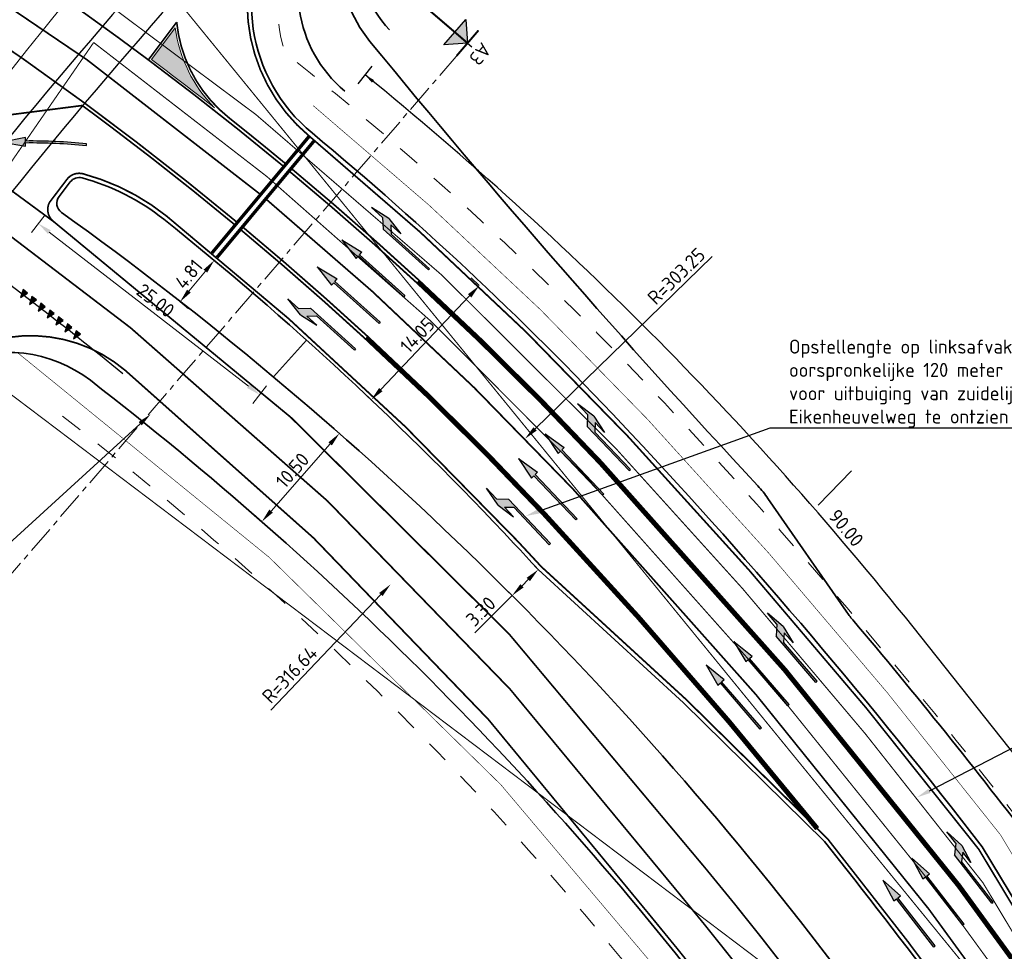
# Model space of a CAD drawing. Header units: metres. Extents: x 169570 to 170928, y 405716 to 407594.
# Tile 8 of 17: x 169942 to 170030, y 406891 to 406975. Entities that reach past the tile are written whole.
import ezdxf
from ezdxf import colors
from ezdxf.entities.mleader import LeaderData, LeaderLine
from ezdxf.enums import TextEntityAlignment as Align
from ezdxf.math import Vec2, Vec3

# ---------------------------------------------------------------- set-up
doc = ezdxf.new("R2010")
doc.units = ezdxf.units.M
for name, pattern in [('AM-AS', [16, 10, -2, 2, -2]), ('VW-1-1_STREEP', [2, 1, -1]), ('VW-1-3_STREEP', [4, 1, -3]), ('VW-3-3_STREEP', [6, 3, -3]), ('VW-3-9_STREEP', [12, 3, -9]), ('XX-CENTER', [8, 5, -1, 1, -1]), ('XX-HIDDEN', [4, 2, -2])]:
    doc.linetypes.add(name, pattern=pattern)
doc.layers.get('Defpoints').update_dxf_attribs({"color": 211})
for name, color, linetype, lineweight in [('N-WE-AM-AS-G', 10, 'AM-AS', 18), ('N-WE-GR-HAAG-G', 90, 'GR-HAAG1', 35), ('N-WE-KW-KUNSTWERK_GELUIDSWERING-G', 7, 'KW-SCHERM', 35), ('N-WE-VH-KANTVERHARDING-G', 210, 'Continuous', 35), ('N-WE-VH-VERHARDING_HALFVERHARDING-G', 34, 'XX-HIDDEN', 35), ('N-WE-VW-MARKERING_DWARS-S-500', 7, 'Continuous', 25), ('N-WE-VW-MARKERING_DWARS_STOPSTREEP_030-G', 7, 'Continuous', 25), ('N-WE-VW-MARKERING_LANGS_STREEP_11_15-G', 7, 'VW-1-1_STREEP', 13), ('N-WE-VW-MARKERING_LANGS_STREEP_13_015-G', 7, 'VW-1-3_STREEP', 35), ('N-WE-VW-MARKERING_LANGS_STREEP_13_45-G', 7, 'VW-1-3_STREEP', 50), ('N-WE-VW-MARKERING_LANGS_STREEP_33_15-G', 7, 'VW-3-3_STREEP', 13), ('N-WE-VW-MARKERING_LANGS_STREEP_39_15-G', 7, 'VW-3-9_STREEP', 13), ('N-WE-VW-MARKERING_LANGS_STREEP_DOORGETROKKEN_15-G', 7, 'Continuous', 13), ('N-WE-VW-MARKERING_PIJL-S-500', 7, 'Continuous', 25), ('N-WE-VW-MARKERING_PUNTSTUK-V-500', 7, 'Continuous', 18), ('N-WE-VW-OPRIJZICHT-G', 10, 'XX-HIDDEN', 13), ('X-XX-AL-M-500', 7, 'Continuous', 18), ('X-XX-AL-T25-500', 7, 'Continuous', 25), ('X-XX-AL-VERWIJZING-S-500', 7, 'Continuous', 25), ('X-XX-AL-VERWIJZING_DOORSNEDE-G', 7, 'XX-CENTER', 18)]:
    doc.layers.add(name, color=color, linetype=linetype, lineweight=lineweight)
doc.layers.add('N-WE-VW-OBSTAKELVRIJEZONE-G', color=140, linetype='XX-HIDDEN', lineweight=18, plot=False)
doc.styles.add('NLCS-ISO-M1000-T25', font='NLCS-ISO.ttf', dxfattribs={"height": 2.5})
doc.styles.add('NLCS-ISO-M500-T18', font='NLCS-ISO.ttf', dxfattribs={"height": 0.9})
doc.styles.add('NLCS-ISO-M500-T25', font='NLCS-ISO.ttf', dxfattribs={"height": 1.25})
doc.linetypes.add('GR-HAAG1', pattern='A,6,[176,NLCS.SHX,S=0.125,R=0,X=0,Y=0],-2', length=8)
doc.linetypes.add('KW-SCHERM', pattern='A,8,-2,[18,Afdeling.shx,S=1,R=0,X=0,Y=0],-2', length=12)
doc.dimstyles.new('NLCS-M500-T25-PIJL_L2_H1', dxfattribs={"dimscale": 0.5, "dimtxt": 2.5, "dimasz": 2.5, "dimexe": 2, "dimexo": 2, "dimgap": 0.7, "dimtad": 1, "dimzin": 0, "dimdsep": 46, "dimtxsty": 'NLCS-ISO-M500-T25', "dimcen": 0, "dimdle": 2, "dimclrd": 256, "dimclre": 256, "dimclrt": 256, "dimadec": 1, "dimazin": 0, "dimtfac": 1, "dimtdec": 3, "dimtofl": 0, "dimtmove": 0, "dimatfit": 3, "dimfxl": 2, "dimfxlon": 1, "dimtfillclr": 256, "dimtolj": 1, "dimtzin": 0, "dimlwd": -1, "dimlwe": -1, "dimarcsym": 0})

# ---------------------------------------------------------------- blocks, each defined once
blk = doc.blocks.new('N-SVW-MARKERING_PIJL_GEBOGEN_7.5')
h = blk.add_hatch(color=256)
h.dxf.hatch_style = 1
h.paths.add_polyline_path([(7.496, 0.522), (5.417, 0.671), (5.45, 0.373, -0.027311), (0, 0.075), (0, -0.075, 0.027311), (5.466, 0.224), (5.499, -0.074)])
at = {"flags": 128}
blk.add_lwpolyline([(7.496, 0.522), (5.417, 0.671), (5.45, 0.373, -0.027311), (0, 0.075), (0, -0.075, 0.027311), (5.466, 0.224), (5.499, -0.074)], format="xyb", close=True, dxfattribs=at)
blk = doc.blocks.new('N-SVW-MARKERING_PIJL_RD_7.5')
blk.add_hatch(color=256).paths.add_polyline_path([(5.45, 0.375), (5.45, 0.075), (0, 0.075), (0, -0.075), (5.45, -0.075), (5.45, -0.375), (7.5, 0)])
for p, q in [((0, 0.075), (5.45, 0.075)), ((0, -0.075), (0, 0.075)), ((5.45, 0.375), (5.45, 0.075)), ((7.5, 0), (5.45, 0.375)), ((7.5, 0), (5.45, -0.375)), ((0, -0.075), (5.45, -0.075)), ((5.45, -0.075), (5.45, -0.375))]:
    blk.add_line(p, q)
blk = doc.blocks.new('N-SVW-MARKERING_PIJL_LA_7.5')
blk.add_hatch(color=256).paths.add_polyline_path([(4, 0.675), (5.196, 0.675), (4.596, 0.075), (0, 0.075), (0, -0.075), (5.45, -0.075), (6.2, 0.675), (7.5, 0.675), (5.7, 0.975)])
for p, q in [((5.7, 0.975), (4, 0.675)), ((5.7, 0.975), (7.5, 0.675)), ((0, 0.075), (4.596, 0.075)), ((0, -0.075), (0, 0.075)), ((4, 0.675), (5.196, 0.675)), ((5.196, 0.675), (4.596, 0.075)), ((6.2, 0.675), (5.45, -0.075)), ((6.2, 0.675), (7.5, 0.675)), ((0, -0.075), (5.45, -0.075))]:
    blk.add_line(p, q)
blk = doc.blocks.new('*D1022')
at = {"layer": 'Defpoints', "color": 0, "transparency": 16777216}
for p in [(169987.633, 406937.045), (169770.355, 406725.501)]:
    blk.add_point(p, dxfattribs=at)
at = {"layer": 'X-XX-AL-M-500', "transparency": 16777216}
blk.add_line((170004.377, 406953.347), (169988.528, 406937.917), dxfattribs=at)
blk.add_solid([(169988.383, 406938.066), (169988.674, 406937.768), (169987.633, 406937.045)], dxfattribs=at)
at = {"layer": 'X-XX-AL-M-500', "transparency": 16777216, "insert": (170001.162, 406951.578), "char_height": 1.25, "attachment_point": 5, "rotation": 44.23395, "style": 'NLCS-ISO-M500-T25'}
blk.add_mtext('\\A1;R=303.25', dxfattribs=at)
blk = doc.blocks.new('*D1023')
at = {"layer": 'Defpoints', "color": 0, "transparency": 16777216}
for p in [(169975.614, 406924.023), (169757.447, 406694.533)]:
    blk.add_point(p, dxfattribs=at)
at = {"layer": 'X-XX-AL-M-500', "transparency": 16777216}
blk.add_line((169964.918, 406912.772), (169974.753, 406923.117), dxfattribs=at)
blk.add_solid([(169974.602, 406923.261), (169974.904, 406922.974), (169975.614, 406924.023)], dxfattribs=at)
at = {"layer": 'X-XX-AL-M-500', "transparency": 16777216, "insert": (169966.606, 406915.963), "char_height": 1.25, "attachment_point": 5, "rotation": 46.44891, "style": 'NLCS-ISO-M500-T25'}
blk.add_mtext('\\A1;R=316.64', dxfattribs=at)
blk = doc.blocks.new('*D1031')
at = {"layer": 'Defpoints', "color": 0, "transparency": 16777216}
for p in [(169971.04, 406937.518), (169971.04, 406937.518), (169964.108, 406929.632)]:
    blk.add_point(p, dxfattribs=at)
at = {"layer": 'X-XX-AL-M-500', "transparency": 16777216}
for p, q in [((169971.04, 406937.518), (169970.289, 406938.178)), ((169964.933, 406930.571), (169970.215, 406936.579)), ((169964.108, 406929.632), (169963.357, 406930.292))]:
    blk.add_line(p, q, dxfattribs=at)
for points in [[(169970.059, 406936.717), (169970.372, 406936.442), (169971.04, 406937.518)], [(169964.777, 406930.708), (169965.09, 406930.433), (169964.108, 406929.632)]]:
    blk.add_solid(points, dxfattribs=at)
at = {"layer": 'X-XX-AL-M-500', "transparency": 16777216, "insert": (169966.842, 406934.219), "char_height": 1.25, "attachment_point": 5, "rotation": 48.68324, "style": 'NLCS-ISO-M500-T25'}
blk.add_mtext('\\A1;10.50', dxfattribs=at)
blk = doc.blocks.new('*D1032')
at = {"layer": 'Defpoints', "color": 0, "transparency": 16777216}
for p in [(169983.545, 406950.729), (169983.545, 406950.729), (169973.887, 406940.525)]:
    blk.add_point(p, dxfattribs=at)
at = {"layer": 'X-XX-AL-M-500', "transparency": 16777216}
for p, q in [((169983.545, 406950.729), (169982.819, 406951.416)), ((169974.746, 406941.433), (169982.686, 406949.821)), ((169973.887, 406940.525), (169973.16, 406941.212))]:
    blk.add_line(p, q, dxfattribs=at)
for points in [[(169982.534, 406949.964), (169982.837, 406949.678), (169983.545, 406950.729)], [(169974.594, 406941.576), (169974.897, 406941.29), (169973.887, 406940.525)]]:
    blk.add_solid(points, dxfattribs=at)
at = {"layer": 'X-XX-AL-M-500', "transparency": 16777216, "insert": (169978.008, 406946.297), "char_height": 1.25, "attachment_point": 5, "rotation": 46.57281, "style": 'NLCS-ISO-M500-T25'}
blk.add_mtext('\\A1;14.05', dxfattribs=at)
blk = doc.blocks.new('*D1033')
at = {"layer": 'Defpoints', "color": 0, "transparency": 16777216}
for p in [(169958.698, 406953.946), (169959.857, 406952.991), (169955.639, 406950.236)]:
    blk.add_point(p, dxfattribs=at)
at = {"layer": 'X-XX-AL-M-500', "transparency": 16777216}
for p, q in [((169959.47, 406953.31), (169960.628, 406952.355)), ((169957.592, 406950.245), (169959.061, 406952.027)), ((169956.41, 406949.6), (169957.569, 406948.645))]:
    blk.add_line(p, q, dxfattribs=at)
for points in [[(169958.901, 406952.159), (169959.222, 406951.894), (169959.857, 406952.991)], [(169957.432, 406950.378), (169957.753, 406950.113), (169956.797, 406949.281)]]:
    blk.add_solid(points, dxfattribs=at)
at = {"layer": 'X-XX-AL-M-500', "transparency": 16777216, "insert": (169957.575, 406951.756), "char_height": 1.25, "attachment_point": 5, "rotation": 50.49594, "style": 'NLCS-ISO-M500-T25'}
blk.add_mtext('\\A1;4.81', dxfattribs=at)
blk = doc.blocks.new('*D1041')
at = {"layer": 'Defpoints', "color": 0, "transparency": 16777216}
for p in [(169945.364, 406957.88), (169965.14, 406942.58), (169963.905, 406940.983)]:
    blk.add_point(p, dxfattribs=at)
at = {"layer": 'X-XX-AL-M-500', "transparency": 16777216}
for p, q in [((169944.74, 406957.073), (169943.516, 406955.491)), ((169945.116, 406955.517), (169962.916, 406941.747)), ((169964.516, 406941.773), (169963.293, 406940.192))]:
    blk.add_line(p, q, dxfattribs=at)
for points in [[(169945.244, 406955.682), (169944.989, 406955.352), (169944.128, 406956.282)], [(169963.043, 406941.912), (169962.788, 406941.583), (169963.905, 406940.983)]]:
    blk.add_solid(points, dxfattribs=at)
at = {"layer": 'X-XX-AL-M-500', "transparency": 16777216, "insert": (169954.613, 406949.404), "char_height": 1.25, "attachment_point": 5, "rotation": 322.27413, "style": 'NLCS-ISO-M500-T25'}
blk.add_mtext('\\A1;25.00', dxfattribs=at)
blk = doc.blocks.new('*D1055')
at = {"layer": 'Defpoints', "color": 0, "transparency": 16777216}
for p in [(169988.816, 406925.349), (169986.483, 406923.021), (169986.483, 406923.021)]:
    blk.add_point(p, dxfattribs=at)
at = {"layer": 'X-XX-AL-M-500', "transparency": 16777216}
for p, q in [((169988.816, 406925.349), (169988.11, 406926.057)), ((169987.931, 406924.466), (169987.368, 406923.903)), ((169986.483, 406923.021), (169985.776, 406923.728)), ((169986.483, 406923.021), (169983.155, 406919.701))]:
    blk.add_line(p, q, dxfattribs=at)
for points in [[(169987.784, 406924.613), (169988.079, 406924.318), (169988.816, 406925.349)], [(169987.221, 406924.051), (169987.515, 406923.756), (169986.483, 406923.021)]]:
    blk.add_solid(points, dxfattribs=at)
at = {"layer": 'X-XX-AL-M-500', "transparency": 16777216, "insert": (169983.688, 406921.61), "char_height": 1.25, "attachment_point": 5, "rotation": 44.93132, "style": 'NLCS-ISO-M500-T25'}
blk.add_mtext('\\A1;3.30', dxfattribs=at)
blk = doc.blocks.new('N-SVW-MARKERING_PIJL_RA_7.5')
blk.add_hatch(color=256).paths.add_polyline_path([(5.196, -0.675), (4, -0.675), (5.7, -0.975), (7.5, -0.675), (6.2, -0.675), (5.45, 0.075), (0, 0.075), (0, -0.075), (4.596, -0.075)])
for p, q in [((0, 0.075), (5.45, 0.075)), ((0, 0.075), (0, -0.075)), ((6.2, -0.675), (5.45, 0.075)), ((0, -0.075), (4.596, -0.075)), ((4, -0.675), (5.196, -0.675)), ((5.7, -0.975), (4, -0.675)), ((5.196, -0.675), (4.596, -0.075)), ((5.7, -0.975), (7.5, -0.675)), ((6.2, -0.675), (7.5, -0.675))]:
    blk.add_line(p, q)
blk = doc.blocks.new('*U1196')
at = {"transparency": 33554687}
for points in [[(-92.5, 2.4), (-89.33, 5.22), (-86.51, 2.05)], [(42.89, -5.51), (46.06, -2.69), (48.88, -5.86)]]:
    blk.add_hatch(color=256, dxfattribs=at).paths.add_polyline_path(points)
for p, q in [((-92.5, 2.4), (-89.33, 5.22)), ((-89.33, 5.22), (-89.5, 2.22)), ((-89.33, 5.22), (-86.51, 2.05)), ((-86.51, 2.05), (-92.5, 2.4)), ((42.89, -5.51), (46.06, -2.69)), ((46.06, -2.69), (45.89, -5.68)), ((46.06, -2.69), (48.88, -5.86)), ((48.88, -5.86), (42.89, -5.51))]:
    blk.add_line(p, q, dxfattribs=at)
at = {"transparency": 33554687, "const_width": 0.35}
for points in [[(-92.32, 5.39), (-86.33, 5.04)], [(-89.33, 5.22), (-89.91, -4.77)], [(43.07, -2.51), (49.06, -2.86)], [(46.06, -2.69), (45.48, -12.67)]]:
    blk.add_lwpolyline(points, dxfattribs=at)
at = {"layer": 'Defpoints', "transparency": 33554687}
for points in [[(-89.33, 5.22), (-89.27, 6.21)], [(46.06, -2.69), (46.12, -1.69)]]:
    blk.add_lwpolyline(points, dxfattribs=at)
at = {"layer": 'X-XX-AL-VERWIJZING_DOORSNEDE-G', "transparency": 33554687}
blk.add_line((46.06, -2.69), (-89.33, 5.22), dxfattribs=at)
at = {"transparency": 33554687, "style": 'NLCS-ISO-M1000-T25'}
for tag, p in [('NUMMER1', (-89.27, 6.21)), ('NUMMER2', (46.12, -1.69))]:
    blk.add_attdef(tag, text='', height=2.5, rotation=356.6581, dxfattribs=at).set_placement(p, align=Align.BOTTOM_CENTER)
blk = doc.blocks.new('N-SVW-MARKERING_DWARS_DRIEHOEK_50 70')
blk.add_hatch(color=256).paths.add_polyline_path([(0.5, 0.35), (0, 0.35), (0.25, -0.35)])
at = {"flags": 128}
blk.add_lwpolyline([(0.25, -0.35), (0.5, 0.35), (0, 0.35)], close=True, dxfattribs=at)

msp = doc.modelspace()

# ---------------------------------------------------------------- hatches: boundary and pattern name
at = {"layer": 'N-WE-VW-MARKERING_PUNTSTUK-V-500'}
h = msp.add_hatch(color=256, dxfattribs=at)
h.dxf.hatch_style = 1
edge = h.paths.add_edge_path()
edge.add_line((169954.248, 406970.956), (169956.36, 406973.766))
edge.add_arc((169968.936, 406975.537), 12.7, 188.01622, 224.49239)
edge.add_arc((169770.355, 406725.501), 306.7, 51.83429, 53.15985)

# ---------------------------------------------------------------- linework, layer by layer
at = {"layer": 'Defpoints'}
msp.add_line((169972.719, 406968.787), (169973.979, 406970.34), dxfattribs=at)
at = {"layer": 'Defpoints', "transparency": 33554687, "flags": 128}
for points in [[(170035.931, 406903.062), (170023.011, 406919.35, 0.054689), (169973.349, 406969.564)], [(169935.307, 406955.424, -0.017625), (169951.69, 406942.874)]]:
    msp.add_lwpolyline(points, format="xyb", dxfattribs=at)
at = {"layer": 'Defpoints', "transparency": 33554687}
for radius, start, end in [(552.196, 131.89421, 144.04069), (540.596, 131.89116, 142.19053), (537.346, 131.89116, 142.19053)]:
    msp.add_arc((170359.581, 406621.243), radius, start, end, dxfattribs=at)
msp.add_solid([(169973.951, 406968.879), (169974.14, 406969.112), (169973.348, 406969.564)], dxfattribs=at)
at = {"layer": 'N-WE-AM-AS-G'}
msp.add_lwpolyline([(169925.968, 406918.545), (169924.852, 406921.354, -0.25562), (169927.134, 406950.056, -0.031589), (169956.513, 406987.807, -0.031589)], format="xyb", dxfattribs=at)
at = {"layer": 'N-WE-GR-HAAG-G', "transparency": 33554687, "flags": 128}
msp.add_lwpolyline([(169971.531, 406968.119, -0.384806), (169969.321, 406983.378, -0.007821), (169971.042, 406985.858, -0.007821)], format="xyb", dxfattribs=at)
at = {"layer": 'N-WE-KW-KUNSTWERK_GELUIDSWERING-G', "transparency": 33554687, "flags": 128}
msp.add_lwpolyline([(170207.761, 406709.224), (170186.47, 406708.052, -0.132935), (170170.23, 406712.506), (170157.009, 406727.199), (170142.7, 406744.456), (170123.622, 406769.953), (170062.738, 406853.113), (170049.768, 406871.877), (170045.479, 406879.634), (170039.537, 406890.063), (170033.236, 406900.542, 0.012672), (170016.923, 406920.863, -0.023955), (170016.34, 406921.623), (170009.351, 406931.709, 0.03589), (170008.452, 406932.826, -0.015998), (169973.778, 406972.563, -0.34703), (169973.519, 406987.427, -0.033001), (169981.785, 406996.917, -0.009037), (169995.608, 407010.324, -0.009037)], format="xyb", dxfattribs=at)
at = {"layer": 'N-WE-VH-KANTVERHARDING-G'}
msp.add_line((170013.833, 406931.115), (170016.819, 406934.16), dxfattribs=at)
at = {"layer": 'N-WE-VH-KANTVERHARDING-G', "transparency": 33554687}
for points in [[(170926.575, 406581.806), (170887.469, 406578.37), (170799.743, 406570.471, -0.00964), (170761.282, 406567.754, 0.009227), (170724.333, 406565.175), (170550.431, 406549.806, -0.064167), (170449.192, 406553.859, -0.202141), (170119.561, 406763.785), (170046.322, 406869.741), (170041.947, 406877.651), (170036.042, 406888.017), (170028.505, 406900.55, 0.023748), (169997.132, 406937.482, 0.031611), (169968.599, 406964.379, -0.380446), (169965.599, 406984.093, -0.051678), (169978.551, 407000.132, -0.014275), (170000.794, 407021.259), (170056.355, 407071.799), (170069.178, 407083.196)], [(169948.781, 406942.266, -0.064709), (170005.747, 406885.13), (170106.848, 406753.421, 0.132444), (170361.984, 406558.349), (170377.963, 406550.153), (170394.285, 406542.411, 0.029214), (170434.531, 406531.485)]]:
    msp.add_lwpolyline(points, format="xyb", dxfattribs=at)
at = {"layer": 'N-WE-VH-KANTVERHARDING-G', "transparency": 33554687, "flags": 128}
for points in [[(169986.416, 407000.901, 0.00286), (169982.097, 406996.607, 0.028401), (169974.939, 406988.541, 0.369321), (169975.516, 406973.602)], [(170323.257, 406579.896, -0.055942), (170208.316, 406654.058), (170195.748, 406666.984), (170183.604, 406680.237, -0.043215), (170112.599, 406757.835), (170084.038, 406795.043), (170066.829, 406822.801), (170014.076, 406891.524, 0.073417), (169946.206, 406957.276, -0.421905), (169945.993, 406958.693), (169946.987, 406960.003, -0.304965), (169948.043, 406960.364, -0.103498), (169955.352, 406956.664, -0.036063), (169986.648, 406927.683), (169986.648, 406927.683, -0.001605), (169988.816, 406925.349), (170001.799, 406913.44), (170014.394, 406901.034, -0.01748), (170035.243, 406873.017), (170074.474, 406816.262), (170097.904, 406788.697), (170116.558, 406761.71, 0.09433), (170251.568, 406628.716)]]:
    msp.add_lwpolyline(points, format="xyb", dxfattribs=at)
at = {"layer": 'N-WE-VH-KANTVERHARDING-G', "transparency": 33554687}
msp.add_lwpolyline([(169965.14, 406942.58), (169968.09, 406945.867)], dxfattribs=at)
msp.add_arc((169941.446, 406932.769), 12, 52.31961, 176.44176, dxfattribs=at)
at = {"layer": 'N-WE-VH-VERHARDING_HALFVERHARDING-G', "const_width": 0.05, "flags": 128}
for points in [[(170926.404, 406583.749), (170887.297, 406580.312), (170799.568, 406572.413, -0.00964), (170761.182, 406569.701, 0.009227), (170724.161, 406567.117), (170550.259, 406551.748, -0.064167), (170449.519, 406555.781, -0.202141), (170121.165, 406764.894), (170047.981, 406870.77), (170043.648, 406878.606), (170037.725, 406889.002), (170030.119, 406901.651, 0.023803), (169998.556, 406938.814, 0.032791), (169968.708, 406966.818, 0.032791)], [(170010.047, 406876.326), (170004.2, 406883.943, 0.07009), (169942.27, 406944.74)]]:
    msp.add_lwpolyline(points, format="xyb", dxfattribs=at)
at = {"layer": 'N-WE-VW-MARKERING_DWARS_STOPSTREEP_030-G', "transparency": 33554687, "const_width": 0.3, "flags": 128}
for points in [[(169968.354, 406964.096), (169959.649, 406953.647)], [(169968.815, 406963.712), (169960.11, 406953.263)]]:
    msp.add_lwpolyline(points, dxfattribs=at)
at = {"layer": 'N-WE-VW-MARKERING_LANGS_STREEP_11_15-G', "ltscale": 2, "const_width": 0.15, "flags": 128}
for points in [[(169915.318, 406991.858, -0.048593), (169964, 406958.873, -0.044096)], [(169931.719, 406978.407, -0.016697), (169948.236, 406967.076, -0.016697)], [(169945.534, 406977.006, -0.008485), (169953.967, 406970.916, -0.007413)], [(169952.378, 406946.961, 0.044845), (169908.347, 406976.59, 0.044845)], [(169929.738, 406967.878, -0.004276), (169934.009, 406965.032), (169948.058, 406966.834, -0.002421), (169950.386, 406965.102)], [(169931.275, 406966.506, -0.014596), (169945.564, 406956.408)]]:
    msp.add_lwpolyline(points, format="xyb", dxfattribs=at)
at = {"layer": 'N-WE-VW-MARKERING_LANGS_STREEP_13_015-G', "ltscale": 2, "transparency": 33554687, "const_width": 0.15, "flags": 128}
msp.add_lwpolyline([(169964.461, 406958.489, -0.031134), (169991.89, 406932.582, -0.036736), (170038.225, 406875.078), (170090.838, 406798.964)], format="xyb", dxfattribs=at)
at = {"layer": 'N-WE-VW-MARKERING_LANGS_STREEP_13_45-G', "ltscale": 2, "const_width": 0.45, "flags": 128}
for points in [[(169978.048, 406951.107, -0.018759), (169994.374, 406934.904, -0.036736), (170041.022, 406877.012)], [(169973.442, 406946.104, -0.018759), (169989.406, 406930.261, -0.018593), (170013.756, 406902.188)]]:
    msp.add_lwpolyline(points, format="xyb", dxfattribs=at)
at = {"layer": 'N-WE-VW-MARKERING_LANGS_STREEP_33_15-G', "ltscale": 2, "const_width": 0.15, "flags": 128}
for points in [[(170926.607, 406581.432), (170887.503, 406577.996), (170799.777, 406570.097, -0.00964), (170761.301, 406567.379, 0.009227), (170724.366, 406564.801), (170550.464, 406549.432, -0.064167), (170449.129, 406553.489, -0.202141), (170119.252, 406763.572), (170046.002, 406869.543), (170041.62, 406877.468), (170035.718, 406887.828), (170028.195, 406900.338, 0.023738), (169996.858, 406937.226, 0.031611), (169968.36, 406964.091, -0.380446), (169965.285, 406984.297, -0.01152), (169967.893, 406988.116, 0.01152)], [(170446.79, 406517.875, 0.335406), (170434.607, 406531.852, -0.029198), (170394.425, 406542.76), (170378.129, 406550.489), (170362.141, 406558.69, -0.13245), (170107.146, 406753.649), (170006.045, 406885.359, 0.00943), (169998.672, 406894.598, 0.00943)]]:
    msp.add_lwpolyline(points, format="xyb", dxfattribs=at)
at = {"layer": 'N-WE-VW-MARKERING_LANGS_STREEP_39_15-G', "ltscale": 2, "flags": 128}
msp.add_lwpolyline([(170144.809, 406713.901, 0.15, 0.15, -0.022236), (170109.724, 406755.628, 0.15, 0.15, 0), (170008.623, 406887.338, 0.15, 0.15, 0.009333), (170001.251, 406896.578, 0.15, 0.15, 0.059402), (169952.378, 406946.961, 0, 0, 0)], format="xyseb", dxfattribs=at)
at = {"layer": 'N-WE-VW-MARKERING_LANGS_STREEP_DOORGETROKKEN_15-G', "const_width": 0.15, "flags": 128}
msp.add_lwpolyline([(169953.967, 406970.916), (169956.499, 406974.283)], dxfattribs=at)
for points in [[(169956.499, 406974.283), (169956.499, 406974.283, 0.202488), (169961.162, 406965.749)], [(169966.005, 406961.431, 0.012502), (169953.967, 406970.916)], [(169948.236, 406967.076, -0.01448), (169961.921, 406956.374, -0.01448)], [(169966.197, 406961.662, 0.005284), (169961.162, 406965.749)], [(169950.386, 406965.102, -0.012058), (169961.729, 406956.144)], [(169966.466, 406961.048, -0.012448), (169977.946, 406950.996, -0.012448)], [(169966.658, 406961.279, -0.012448), (169978.149, 406951.217, -0.012448)], [(170323.11, 406579.551, -0.05596), (170208.062, 406653.781), (170195.476, 406666.726), (170183.338, 406679.971, -0.043208), (170112.302, 406757.607), (170083.729, 406794.83), (170048.719, 406840.439), (170031.789, 406862.495), (170011.201, 406889.317, 0.009239), (170003.831, 406898.558, 0.06885), (169945.52, 406956.441, -0.367769), (169945.134, 406958.181), (169946.689, 406960.23, -0.304965), (169948.141, 406960.727, -0.103498), (169955.587, 406956.957, -0.036063), (169986.922, 406927.939, -0.001598), (169989.081, 406925.614), (170002.058, 406913.712), (170014.673, 406901.285, -0.017491), (170035.552, 406873.23), (170074.772, 406816.491), (170098.202, 406788.926), (170116.867, 406761.923, 0.094338), (170251.789, 406629.019)], [(169962.19, 406955.76, -0.012367), (169973.341, 406945.993, -0.008244)], [(169962.382, 406955.991, -0.012367), (169973.544, 406946.214, -0.008244)], [(169998.685, 406894.582, 0.057685), (169951.913, 406943.144, 0.346061), (169935.753, 406943.756)]]:
    msp.add_lwpolyline(points, format="xyb", dxfattribs=at)
at = {"layer": 'N-WE-VW-MARKERING_LANGS_STREEP_DOORGETROKKEN_15-G', "flags": 128}
msp.add_lwpolyline([(169954.248, 406970.956), (169956.36, 406973.766, 0.160515), (169959.877, 406966.637, 0.005784)], format="xyb", close=True, dxfattribs=at)
at = {"layer": 'N-WE-VW-OBSTAKELVRIJEZONE-G', "transparency": 33554687, "flags": 128}
for points in [[(170070.839, 407081.327), (170058.026, 407069.94), (170002.47, 407019.404, 0.014279), (169980.324, 406998.369, 0.052569), (169967.508, 406982.44, 0.231409), (169966.218, 406971.534, -0.036706), (170000.09, 406940.248, -0.023862), (170031.856, 406902.837), (170039.537, 406890.063), (170045.479, 406879.634), (170049.768, 406871.877), (170122.892, 406766.088, 0.202141), (170449.87, 406557.852, 0.064167), (170550.074, 406553.84), (170723.976, 406569.209, -0.009227), (170761.074, 406571.799, 0.00964), (170799.38, 406574.504), (170887.11, 406582.404), (170926.22, 406585.841)], [(169946.306, 406939.061, -0.064709), (170002.534, 406882.664), (170008.381, 406875.048)]]:
    msp.add_lwpolyline(points, format="xyb", dxfattribs=at)
at = {"layer": 'N-WE-VW-OPRIJZICHT-G', "transparency": 33554687, "const_width": 0.1, "flags": 128}
for points in [[(169949.745, 406984.582), (169945.988, 406979.156, -0.053424), (169995.744, 406936.185, -0.025004), (170028.554, 406897.364), (170034.661, 406887.209), (170040.552, 406876.868), (170044.96, 406868.897), (170049.548, 406862.26)], [(170052.596, 406857.103), (169932.289, 406948.118), (169949.077, 406972.467, -0.048205), (169993.059, 406933.675, -0.036736), (170039.541, 406875.988)]]:
    msp.add_lwpolyline(points, format="xyb", close=True, dxfattribs=at)

# ---------------------------------------------------------------- block references
at = {"layer": 'N-WE-VW-MARKERING_DWARS-S-500'}
for p, rotation in [((169942.559, 406950.094), 322.7691885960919), ((169943.354, 406949.488), 322.5735245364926), ((169944.148, 406948.879), 322.377860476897), ((169944.939, 406948.268), 322.1821964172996), ((169945.729, 406947.654), 321.9865323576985), ((169946.516, 406947.037), 321.7908682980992), ((169947.301, 406946.418), 321.5952042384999)]:
    msp.add_blockref('N-SVW-MARKERING_DWARS_DRIEHOEK_50 70', p, dxfattribs=dict(at, rotation=rotation))
at = {"layer": 'N-WE-VW-MARKERING_PIJL-S-500'}
for name, p, rotation in [('N-SVW-MARKERING_PIJL_GEBOGEN_7.5', (169948.435, 406963.335), 174.2260964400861), ('N-SVW-MARKERING_PIJL_RA_7.5', (169979.047, 406952.192), 138.0671193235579), ('N-SVW-MARKERING_PIJL_RD_7.5', (169976.846, 406949.801), 138.0778739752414), ('N-SVW-MARKERING_PIJL_RD_7.5', (169974.644, 406947.41), 138.0863471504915), ('N-SVW-MARKERING_PIJL_LA_7.5', (169972.443, 406945.019), 137.9122906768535), ('N-SVW-MARKERING_PIJL_RA_7.5', (169996.998, 406934.25), 133.5124669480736), ('N-SVW-MARKERING_PIJL_RD_7.5', (169994.614, 406932.041), 133.5232215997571), ('N-SVW-MARKERING_PIJL_RD_7.5', (169992.23, 406929.832), 133.5316947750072), ('N-SVW-MARKERING_PIJL_LA_7.5', (169989.846, 406927.623), 133.3576383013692), ('N-SVW-MARKERING_PIJL_RA_7.5', (170013.686, 406915.314), 130.6661788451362), ('N-SVW-MARKERING_PIJL_RD_7.5', (170011.195, 406913.226), 130.6769334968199), ('N-SVW-MARKERING_PIJL_RD_7.5', (170008.704, 406911.139), 130.68540667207), ('N-SVW-MARKERING_PIJL_RA_7.5', (170029.413, 406895.573), 127.8198907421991), ('N-SVW-MARKERING_PIJL_RD_7.5', (170026.821, 406893.612), 127.8306453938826), ('N-SVW-MARKERING_PIJL_RD_7.5', (170024.23, 406891.651), 127.8391185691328)]:
    msp.add_blockref(name, p, dxfattribs=dict(at, rotation=rotation))
at = {"layer": 'X-XX-AL-VERWIJZING-S-500', "xscale": 0.5000000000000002, "yscale": 0.5000000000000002, "zscale": 0.5000000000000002, "rotation": 232.6732901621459}
msp.add_blockref('*U1196', (169953.341, 406938.477), dxfattribs=at).add_auto_attribs({'NUMMER2': 'A3', 'NUMMER1': 'A3'})

# ---------------------------------------------------------------- texts
at = {"layer": 'Defpoints', "insert": (170015.635, 406930.876), "char_height": 1.25, "attachment_point": 1, "rotation": 310.18348, "style": 'NLCS-ISO-M500-T18'}
msp.add_mtext_dynamic_manual_height_columns('90.00', width=11.98438, gutter_width=4.5, heights=[0], dxfattribs=at)

# ---------------------------------------------------------------- dimensions: what is measured, and where the dimension line sits
at = {"layer": 'X-XX-AL-M-500'}
for p1, p2, distance, picture, middle in [((169945.364, 406957.88), (169965.14, 406942.58), -2.02, '*D1041', (169954.613, 406949.404)), ((169955.639, 406950.236), (169958.698, 406953.946), -1.501, '*D1033', (169957.575, 406951.756)), ((169973.887, 406940.525), (169983.545, 406950.729), 0, '*D1032', (169978.008, 406946.297)), ((169964.108, 406929.632), (169971.04, 406937.518), 0, '*D1031', (169966.842, 406934.219)), ((169988.816, 406925.349), (169986.483, 406923.021), 0, '*D1055', (169983.688, 406921.61))]:
    dim = msp.add_aligned_dim(p1=p1, p2=p2, distance=distance, dimstyle='NLCS-M500-T25-PIJL_L2_H1', dxfattribs=at)
    dim.commit()
    dim.dimension.update_dxf_attribs({"geometry": picture, "text_midpoint": middle})
for center, mpoint, picture, middle in [((169770.355, 406725.501), (169987.633, 406937.045), '*D1022', (170001.842, 406950.88)), ((169757.447, 406694.533), (169975.614, 406924.023), '*D1023', (169967.312, 406915.291))]:
    dim = msp.add_radius_dim(center=center, mpoint=mpoint, dimstyle='NLCS-M500-T25-PIJL_L2_H1', override={"dimpost": 'R=<>'}, dxfattribs=at)
    dim.commit()
    dim.dimension.update_dxf_attribs({"geometry": picture, "text_midpoint": middle, "dimtype": 164})

# ---------------------------------------------------------------- leaders
at = {"layer": 'Defpoints', "transparency": 33554687}
ml = msp.add_multileader_mtext('Standard', dxfattribs=at)
ml.set_content('Opstellengte op linksafvak wijkt met 40 meter af van \\Poorspronkelijke 120 meter in verband met benodigde ruimte \\Pvoor uitbuiging van zuidelijke rijbaan om parallelweg\\PEikenheuvelweg te ontzien en besparing van asfalt', color=256, style='NLCS-ISO-M500-T25')
ml.set_leader_properties(color=256, linetype='ByLayer', lineweight=-1)
ml.build(insert=Vec2(0, 0))
ml.multileader.update_dxf_attribs({"text_left_attachment_type": 5, "text_right_attachment_type": 5, "dogleg_length": 1.25, "arrow_head_size": 1.25})
ctx = ml.context
ctx.base_point, ctx.char_height, ctx.arrow_head_size, ctx.landing_gap_size, ctx.plane_origin = Vec3(170010.784, 406938.03), 1.25, 1.25, 0.45, Vec3(170081.434, 406925.796)
ctx.left_attachment, ctx.right_attachment = 5, 5
notes = []
notes.append((ctx, [(1, (1, 1, 0), (170009.534, 406938.03), (1, 0), 1.25, [(0, [(169987.702, 406930.135)], 0, [])])]))
ctx.mtext.insert, ctx.mtext.flow_direction = Vec3(170011.234, 406945.905), 5
ml = msp.add_multileader_mtext('Standard', dxfattribs=at)
ml.set_content('Opstellengte op rechtsafvak wijkt met 90 meter af van \\Poorspronkelijke 120 meter in verband met benodigde ruimte \\Pvoor geluidscherm langs bestaande pompputten', color=256, style='NLCS-ISO-M500-T25')
ml.set_leader_properties(color=256, linetype='ByLayer', lineweight=-1)
ml.build(insert=Vec2(0, 0))
ml.multileader.update_dxf_attribs({"text_left_attachment_type": 5, "text_right_attachment_type": 5, "dogleg_length": 1.25, "arrow_head_size": 1.25})
ctx = ml.context
ctx.base_point, ctx.char_height, ctx.arrow_head_size, ctx.landing_gap_size, ctx.plane_origin = Vec3(170035.619, 406911.032), 1.25, 1.25, 0.45, Vec3(170106.269, 406898.798)
ctx.left_attachment, ctx.right_attachment = 5, 5
notes.append((ctx, [(1, (1, 1, 0), (170034.369, 406911.032), (1, 0), 1.25, [(0, [(170022.682, 406904.988)], 0, [])])]))
ctx.mtext.insert, ctx.mtext.flow_direction = Vec3(170036.069, 406916.824), 5
at = {"layer": 'X-XX-AL-T25-500'}
ml = msp.add_multileader_mtext('Standard', dxfattribs=at)
ml.set_content('Ruimte voor 3 doorgaande rijstroken', color=256, style='NLCS-ISO-M500-T25')
ml.set_leader_properties(color=256, linetype='ByLayer', lineweight=-1)
ml.build(insert=Vec2(0, 0))
ml.multileader.update_dxf_attribs({"text_left_attachment_type": 5, "text_right_attachment_type": 5, "dogleg_length": 1.25, "arrow_head_size": 1.25})
ctx = ml.context
ctx.base_point, ctx.char_height, ctx.arrow_head_size, ctx.landing_gap_size, ctx.plane_origin = Vec3(169885.365, 406903.95), 1.25, 1.25, 0.45, Vec3(169947.217, 406883.404)
ctx.left_attachment, ctx.right_attachment = 5, 5
notes.append((ctx, [(0, (1, 1, 0), (169915.515, 406903.95), (-1, 0), 1.25, [(0, [(169954.163, 406939.234)], 0, [])])]))
ctx.mtext.insert, ctx.mtext.flow_direction = Vec3(169885.815, 406905.575), 5
for ctx, leaders in notes:
    for number, flags, end, landing, length, lines in leaders:
        leader = LeaderData()
        leader.index, (leader.has_last_leader_line, leader.has_dogleg_vector, leader.attachment_direction) = number, flags
        leader.last_leader_point, leader.dogleg_vector, leader.dogleg_length = Vec3(end), Vec3(landing), length
        for number, points, colour, breaks in lines:
            line = LeaderLine()
            line.index, line.vertices, line.color, line.breaks = number, Vec3.list(points), colors.encode_raw_color(colour), breaks
            leader.lines.append(line)
        ctx.leaders.append(leader)

doc.saveas('drawing.dxf')
